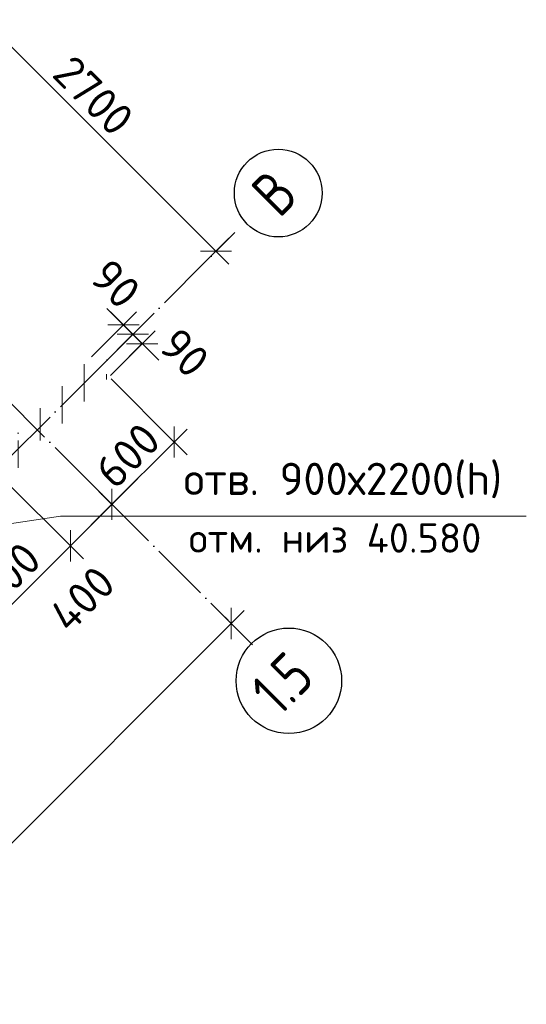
# Model space of a CAD drawing. Header units: millimetres. Extents: x 5270 to 109257, y 6192 to 41948.
# Tile 4 of 9: x 20110 to 23559, y 11561 to 18265. Entities that reach past the tile are written whole.
import ezdxf

# ---------------------------------------------------------------- set-up
doc = ezdxf.new("R2010")
doc.units = ezdxf.units.MM
doc.header["$PDMODE"] = 65
doc.linetypes.add('______11', pattern=[500, 400, -50, 0, -50])
doc.linetypes.add('______5', pattern=[1100, 800, -100, 100, -100])
for name, color, linetype, lineweight in [('Высотная отметка (окна)', 7, 'Continuous', 13), ('Размерная линия_ общее', 7, 'Continuous', 13), ('Стена_ общее', 7, 'Continuous', 35)]:
    doc.layers.add(name, color=color, linetype=linetype, lineweight=lineweight)
doc.layers.add('Осевая линия_ общее', color=7, linetype='______5', lineweight=13, true_color=0xa0a0a0)
doc.styles.add('ISOCPEUR', font='ISOCPEUR')
doc.dimstyles.new('DIMSTYLE_2', dxfattribs={"dimtxt": 220, "dimasz": 250, "dimexe": 0, "dimexo": 0, "dimgap": 110, "dimtad": 2, "dimdec": 0, "dimrnd": 5, "dimzin": 12, "dimdsep": 46, "dimtxsty": 'ISOCPEUR', "dimblk1": 'ALL_ML_STRICH', "dimblk2": 'ALL_ML_STRICH', "dimsah": 1, "dimcen": 0, "dimclrd": 7, "dimclre": 256, "dimclrt": 7, "dimadec": 0, "dimazin": 0, "dimtfac": 1, "dimtdec": 0, "dimtix": 1, "dimtmove": 2, "dimatfit": 3, "dimfxl": 0, "dimtvp": 1.2, "dimtzin": 0, "dimlwd": 0, "dimlwe": -3, "dimarcsym": 0})
doc.dimstyles.new('DIMSTYLE_3', dxfattribs={"dimtxt": 220, "dimasz": 250, "dimexe": 0, "dimexo": 0, "dimgap": 110, "dimtad": 2, "dimdec": 0, "dimrnd": 5, "dimzin": 12, "dimdsep": 46, "dimtxsty": 'ISOCPEUR', "dimblk1": 'ALL_ML_STRICH', "dimblk2": 'ALL_ML_STRICH', "dimsah": 1, "dimcen": 0, "dimclrd": 7, "dimclre": 256, "dimclrt": 7, "dimadec": 0, "dimazin": 0, "dimtfac": 1, "dimtdec": 0, "dimtix": 1, "dimtmove": 2, "dimatfit": 3, "dimfxl": 0, "dimtvp": 1.2, "dimtzin": 0, "dimlwd": 0, "dimlwe": -3, "dimarcsym": 0})
doc.dimstyles.new('DIMSTYLE_5', dxfattribs={"dimtxt": 220, "dimasz": 250, "dimexe": 0, "dimexo": 0, "dimgap": 110, "dimtad": 2, "dimdec": 0, "dimrnd": 5, "dimzin": 12, "dimdsep": 46, "dimtxsty": 'ISOCPEUR', "dimblk1": 'ALL_ML_STRICH', "dimblk2": 'ALL_ML_STRICH', "dimsah": 1, "dimcen": 0, "dimclrd": 7, "dimclre": 256, "dimclrt": 7, "dimadec": 0, "dimazin": 0, "dimtfac": 1, "dimtdec": 0, "dimtix": 1, "dimtmove": 2, "dimatfit": 3, "dimfxl": 0, "dimtzin": 0, "dimlwd": 0, "dimlwe": -3, "dimarcsym": 0})
doc.dimstyles.new('DIMSTYLE_7', dxfattribs={"dimtxt": 220, "dimasz": 250, "dimexe": 0, "dimexo": 0, "dimgap": 110, "dimtad": 0, "dimdec": 0, "dimrnd": 5, "dimzin": 12, "dimdsep": 46, "dimtxsty": 'ISOCPEUR', "dimblk1": 'ALL_ML_STRICH', "dimblk2": 'ALL_ML_STRICH', "dimsah": 1, "dimcen": 0, "dimclrd": 7, "dimclre": 256, "dimclrt": 7, "dimadec": 0, "dimazin": 0, "dimtfac": 1, "dimtdec": 0, "dimtix": 1, "dimtmove": 2, "dimatfit": 3, "dimfxl": 0, "dimtvp": 1.2, "dimtzin": 0, "dimlwd": 0, "dimlwe": -3, "dimarcsym": 0})

# ---------------------------------------------------------------- blocks, each defined once
blk = doc.blocks.new('ALL_ML_STRICH')
at = {"color": 0, "linetype": 'ByBlock', "lineweight": -2}
for p, q in [((-0.3, -0.3), (0.3, 0.3)), ((0, -0.5), (0, 0.5)), ((-1, 0), (0.5, 0))]:
    blk.add_line(p, q, dxfattribs=at)
blk = doc.blocks.new('*D3')
at = {"layer": 'DEFPOINTS', "color": 7, "linetype": 'Continuous', "lineweight": 13, "transparency": 33554687}
for p in [(20944.5, 16058.8), (20649.7, 15891.2), (20713.3, 15827.6)]:
    blk.add_point(p, dxfattribs=at)
at = {"layer": 'Размерная линия_ общее', "color": 253, "linetype": 'Continuous', "lineweight": -2, "true_color": 0xa0a0a0, "transparency": 33554687}
for p, q in [((20663.8, 15905.4), (20880.9, 16122.4)), ((20727.4, 15841.7), (20944.5, 16058.8))]:
    blk.add_line(p, q, dxfattribs=at)
at = {"layer": 'Размерная линия_ общее', "color": 7, "linetype": 'Continuous', "lineweight": -2, "transparency": 33554687}
blk.add_line((20944.5, 16058.8), (20880.9, 16122.4), dxfattribs=at)
at = {"layer": 'Размерная линия_ общее', "color": 7, "linetype": 'Continuous', "lineweight": 13, "transparency": 33554687, "xscale": 250, "yscale": 250, "zscale": 250}
for p, rotation in [((20944.5, 16058.8), 314.9999999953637), ((20880.9, 16122.4), 134.9999999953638)]:
    blk.add_blockref('ALL_ML_STRICH', p, dxfattribs=dict(at, rotation=rotation))
at = {"layer": 'Размерная линия_ общее', "color": 7, "linetype": 'Continuous', "lineweight": 13, "transparency": 33554687, "insert": (21231.5, 15997.5), "char_height": 220, "width": 440, "attachment_point": 5, "rotation": 315, "style": 'ISOCPEUR'}
blk.add_mtext('\\A1;{90}', dxfattribs=at)
blk = doc.blocks.new('*D4')
at = {"layer": 'DEFPOINTS', "color": 7, "linetype": 'Continuous', "lineweight": 13, "transparency": 33554687}
for p in [(20880.9, 16122.4), (20586, 15954.9), (20649.7, 15891.2)]:
    blk.add_point(p, dxfattribs=at)
at = {"layer": 'Размерная линия_ общее', "color": 253, "linetype": 'Continuous', "lineweight": -2, "true_color": 0xa0a0a0, "transparency": 33554687}
for p, q in [((20600.2, 15969), (20817.2, 16186.1)), ((20663.8, 15905.4), (20880.9, 16122.4))]:
    blk.add_line(p, q, dxfattribs=at)
at = {"layer": 'Размерная линия_ общее', "color": 7, "linetype": 'Continuous', "lineweight": -2, "transparency": 33554687}
blk.add_line((20880.9, 16122.4), (20817.2, 16186.1), dxfattribs=at)
at = {"layer": 'Размерная линия_ общее', "color": 7, "linetype": 'Continuous', "lineweight": 13, "transparency": 33554687, "xscale": 250, "yscale": 250, "zscale": 250}
for p, rotation in [((20880.9, 16122.4), 314.9999999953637), ((20817.2, 16186.1), 134.9999999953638)]:
    blk.add_blockref('ALL_ML_STRICH', p, dxfattribs=dict(at, rotation=rotation))
at = {"layer": 'Размерная линия_ общее', "color": 7, "linetype": 'Continuous', "lineweight": 13, "transparency": 33554687, "insert": (20762.6, 16466), "char_height": 220, "width": 440, "attachment_point": 5, "rotation": 315, "style": 'ISOCPEUR'}
blk.add_mtext('\\A1;{90}', dxfattribs=at)
blk = doc.blocks.new('*D35')
at = {"layer": 'DEFPOINTS', "color": 7, "linetype": 'Continuous', "lineweight": 13, "transparency": 33554687}
for p in [(21493.7, 14209.8), (15850.9, 8454), (15995.4, 8309.6)]:
    blk.add_point(p, dxfattribs=at)
at = {"layer": 'Размерная линия_ общее', "color": 7, "linetype": 'Continuous', "lineweight": -2, "transparency": 33554687}
blk.add_line((15850.9, 8454), (21550.2, 14153.3), dxfattribs=at)
at = {"layer": 'Размерная линия_ общее', "color": 253, "linetype": 'Continuous', "lineweight": -2, "true_color": 0xa0a0a0, "transparency": 33554687}
for p, q in [((21507.9, 14195.7), (21550.2, 14153.3)), ((15981.3, 8323.7), (15850.9, 8454))]:
    blk.add_line(p, q, dxfattribs=at)
at = {"layer": 'Размерная линия_ общее', "color": 7, "linetype": 'Continuous', "lineweight": 13, "transparency": 33554687, "xscale": 250, "yscale": 250, "zscale": 250}
for p, rotation in [((21550.2, 14153.3), 44.99999999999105), ((15850.9, 8454), 224.999999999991)]:
    blk.add_blockref('ALL_ML_STRICH', p, dxfattribs=dict(at, rotation=rotation))
at = {"layer": 'Размерная линия_ общее', "color": 7, "linetype": 'Continuous', "lineweight": 13, "transparency": 33554687, "insert": (18595.2, 11424.6), "char_height": 220, "width": 880, "attachment_point": 5, "rotation": 45, "style": 'ISOCPEUR'}
blk.add_mtext('\\A1;{8060}', dxfattribs=at)
blk = doc.blocks.new('СЛОЖНЫЙ_ОБЪЕКТ_0')
at = {"layer": 'Осевая линия_ общее', "color": 253, "linetype": '______11', "lineweight": -3, "true_color": 0xa0a0a0, "transparency": 33554687}
for p, q in [((21694.7, 14008.8), (14623.6, 21079.9)), ((12254.8, 7496.4), (21574.5, 16816))]:
    blk.add_line(p, q, dxfattribs=at)
at = {"layer": 'Осевая линия_ общее', "color": 7, "linetype": 'Continuous', "lineweight": 25, "transparency": 33554687}
for centre, radius in [((21870.2, 17084.2), 298.8), ((21942.6, 13763.5), 359.3)]:
    blk.add_circle(centre, radius, dxfattribs=at)
at = {"layer": 'Осевая линия_ общее', "color": 7, "linetype": 'Continuous', "lineweight": 25, "transparency": 33554687, "char_height": 300, "attachment_point": 7, "rotation": 45, "style": 'ISOCPEUR'}
for s, insert, width in [('\\W0.80;В', (21877.7, 16907.1), 359.833), ('\\W0.79;1.5', (21875.8, 13512.1), 568.07)]:
    blk.add_mtext(s, dxfattribs=dict(at, insert=insert, width=width))
blk = doc.blocks.new('*D38')
at = {"layer": 'DEFPOINTS', "color": 7, "linetype": 'Continuous', "lineweight": 13, "transparency": 33554687}
for p in [(19665.3, 18725.2), (19537.1, 18597.1), (21461.5, 16703.1)]:
    blk.add_point(p, dxfattribs=at)
at = {"layer": 'Размерная линия_ общее', "color": 253, "linetype": 'Continuous', "lineweight": -2, "true_color": 0xa0a0a0, "transparency": 33554687}
for p, q in [((19651.1, 18711.1), (19537.1, 18597.1)), ((21447.3, 16688.9), (21446.3, 16687.9))]:
    blk.add_line(p, q, dxfattribs=at)
at = {"layer": 'Размерная линия_ общее', "color": 7, "linetype": 'Continuous', "lineweight": -2, "transparency": 33554687}
blk.add_line((19537.1, 18597.1), (21446.3, 16687.9), dxfattribs=at)
at = {"layer": 'Размерная линия_ общее', "color": 7, "linetype": 'Continuous', "lineweight": 13, "transparency": 33554687, "xscale": 250, "yscale": 250, "zscale": 250}
for p, rotation in [((19537.1, 18597.1), 134.9999999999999), ((21446.3, 16687.9), 315)]:
    blk.add_blockref('ALL_ML_STRICH', p, dxfattribs=dict(at, rotation=rotation))
at = {"layer": 'Размерная линия_ общее', "color": 7, "linetype": 'Continuous', "lineweight": 13, "transparency": 33554687, "insert": (20612.6, 17747.8), "char_height": 220, "width": 880, "attachment_point": 5, "rotation": 315, "style": 'ISOCPEUR'}
blk.add_mtext('\\A1;{2700}', dxfattribs=at)
blk = doc.blocks.new('*D51')
at = {"layer": 'DEFPOINTS', "color": 7, "linetype": 'Continuous', "lineweight": 13, "transparency": 33554687}
for p in [(20011.8, 15126.1), (19375.4, 14489.7), (19819.3, 14045.8)]:
    blk.add_point(p, dxfattribs=at)
at = {"layer": 'Размерная линия_ общее', "color": 253, "linetype": 'Continuous', "lineweight": -2, "true_color": 0xa0a0a0, "transparency": 33554687}
for p, q in [((20025.9, 15111.9), (20455.7, 14682.1)), ((19389.5, 14475.5), (19819.3, 14045.8))]:
    blk.add_line(p, q, dxfattribs=at)
at = {"layer": 'Размерная линия_ общее', "color": 7, "linetype": 'Continuous', "lineweight": -2, "transparency": 33554687}
blk.add_line((19819.3, 14045.8), (20455.7, 14682.1), dxfattribs=at)
at = {"layer": 'Размерная линия_ общее', "color": 7, "linetype": 'Continuous', "lineweight": 13, "transparency": 33554687, "xscale": 250, "yscale": 250, "zscale": 250}
for p, rotation in [((20455.7, 14682.1), 44.99999999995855), ((19819.3, 14045.8), 224.9999999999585)]:
    blk.add_blockref('ALL_ML_STRICH', p, dxfattribs=dict(at, rotation=rotation))
at = {"layer": 'Размерная линия_ общее', "color": 7, "linetype": 'Continuous', "lineweight": 13, "transparency": 33554687, "insert": (20032.1, 14484.9), "char_height": 220, "width": 660, "attachment_point": 5, "rotation": 45, "style": 'ISOCPEUR'}
blk.add_mtext('\\A1;{900}', dxfattribs=at)
blk = doc.blocks.new('*D52')
at = {"layer": 'DEFPOINTS', "color": 7, "linetype": 'Continuous', "lineweight": 13, "transparency": 33554687}
for p in [(20439.2, 15264.3), (20011.8, 15126.1), (20455.7, 14682.1)]:
    blk.add_point(p, dxfattribs=at)
at = {"layer": 'Размерная линия_ общее', "color": 253, "linetype": 'Continuous', "lineweight": -2, "true_color": 0xa0a0a0, "transparency": 33554687}
for p, q in [((20453.3, 15250.2), (20738.5, 14965)), ((20025.9, 15111.9), (20455.7, 14682.1))]:
    blk.add_line(p, q, dxfattribs=at)
at = {"layer": 'Размерная линия_ общее', "color": 7, "linetype": 'Continuous', "lineweight": -2, "transparency": 33554687}
blk.add_line((20455.7, 14682.1), (20738.5, 14965), dxfattribs=at)
at = {"layer": 'Размерная линия_ общее', "color": 7, "linetype": 'Continuous', "lineweight": 13, "transparency": 33554687, "xscale": 250, "yscale": 250, "zscale": 250}
for p, rotation in [((20738.5, 14965), 44.99999999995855), ((20455.7, 14682.1), 224.9999999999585)]:
    blk.add_blockref('ALL_ML_STRICH', p, dxfattribs=dict(at, rotation=rotation))
at = {"layer": 'Размерная линия_ общее', "color": 7, "linetype": 'Continuous', "lineweight": 13, "transparency": 33554687, "insert": (20535.3, 14321.1), "char_height": 220, "width": 660, "attachment_point": 5, "rotation": 45, "style": 'ISOCPEUR'}
blk.add_mtext('\\A1;{400}', dxfattribs=at)
blk = doc.blocks.new('*D53')
at = {"layer": 'DEFPOINTS', "color": 7, "linetype": 'Continuous', "lineweight": 13, "transparency": 33554687}
for p in [(20718.9, 15833.2), (20439.2, 15264.3), (20738.5, 14965)]:
    blk.add_point(p, dxfattribs=at)
at = {"layer": 'Размерная линия_ общее', "color": 253, "linetype": 'Continuous', "lineweight": -2, "true_color": 0xa0a0a0, "transparency": 33554687}
for p, q in [((20733, 15819), (21162.8, 15389.3)), ((20453.3, 15250.2), (20738.5, 14965))]:
    blk.add_line(p, q, dxfattribs=at)
at = {"layer": 'Размерная линия_ общее', "color": 7, "linetype": 'Continuous', "lineweight": -2, "transparency": 33554687}
blk.add_line((20738.5, 14965), (21162.8, 15389.3), dxfattribs=at)
at = {"layer": 'Размерная линия_ общее', "color": 7, "linetype": 'Continuous', "lineweight": 13, "transparency": 33554687, "xscale": 250, "yscale": 250, "zscale": 250}
for p, rotation in [((21162.8, 15389.3), 44.99999999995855), ((20738.5, 14965), 224.9999999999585)]:
    blk.add_blockref('ALL_ML_STRICH', p, dxfattribs=dict(at, rotation=rotation))
at = {"layer": 'Размерная линия_ общее', "color": 7, "linetype": 'Continuous', "lineweight": 13, "transparency": 33554687, "insert": (20845.3, 15298), "char_height": 220, "width": 660, "attachment_point": 5, "rotation": 45, "style": 'ISOCPEUR'}
blk.add_mtext('\\A1;{600}', dxfattribs=at)

msp = doc.modelspace()

# ---------------------------------------------------------------- hatches: boundary and pattern name
at = {"layer": 'Стена_ общее', "linetype": 'Continuous', "lineweight": 18, "transparency": 33554687}
h = msp.add_hatch(dxfattribs=at)
h.set_pattern_fill('__________541', scale=100, style=0, pattern_type=2)
h.set_pattern_definition([(90, (0, 0), (-300, 2e-14), [400, -50, 0, -50]), (90, (-150, 2e-14), (-300, 2e-14), [800, -100, 100, -100])])
h.paths.add_polyline_path([(20591.6, 15960.5), (19884.5, 15253.3), (20011.8, 15126.1), (20718.9, 15833.2)], flags=0)

# ---------------------------------------------------------------- linework, layer by layer
at = {"layer": 'Высотная отметка (окна)', "color": 7, "linetype": 'Continuous', "lineweight": 13, "transparency": 33554687}
msp.add_lwpolyline([(23558.8, 14883.5), (20388.8, 14883.5), (19661.6, 14775.9)], dxfattribs=at)

# ---------------------------------------------------------------- block references
at = {"layer": 'Осевая линия_ общее', "color": 253, "linetype": '______11', "lineweight": -3, "true_color": 0xa0a0a0, "transparency": 33554687}
msp.add_blockref('СЛОЖНЫЙ_ОБЪЕКТ_0', (0, 0), dxfattribs=at)

# ---------------------------------------------------------------- texts
at = {"layer": 'Высотная отметка (окна)', "color": 7, "linetype": 'Continuous', "lineweight": 13, "transparency": 33554687, "style": 'ISOCPEUR'}
for s, insert, char_height, width, attachment_point in [('\\A1;{\\fISOCPEUR|i0|b0;\\H220.000000;\\W1.000000;\\C7;отв. 900х2200(h)}\\P', (21226.3, 15006.6), 220, 2373.905, 7), ('\\A1;{\\fISOCPEUR|i0|b0;\\H200.000000;\\W1.000000;\\C7;отм. низ 40.580}\\P', (21261.6, 14835.9), 200, 2068.01, 1)]:
    msp.add_mtext(s, dxfattribs=dict(at, insert=insert, char_height=char_height, width=width, attachment_point=attachment_point))

# ---------------------------------------------------------------- dimensions: what is measured, and where the dimension line sits
at = {"layer": 'Размерная линия_ общее', "color": 7, "linetype": 'Continuous', "lineweight": 13, "transparency": 33554687}
for base, p1, p2, angle, dimstyle, picture, middle in [((21446.3, 16687.9), (19651.1, 18711.1), (21447.3, 16688.9), 315, 'DIMSTYLE_5', '*D38', (20612.6, 17747.8)), ((20817.2, 16186.1), (20663.8, 15905.4), (20600.2, 15969), 135, 'DIMSTYLE_3', '*D4', (20762.6, 16466)), ((20880.9, 16122.4), (20727.4, 15841.7), (20663.8, 15905.4), 135, 'DIMSTYLE_2', '*D3', (21231.5, 15997.5)), ((21162.8, 15389.3), (20453.3, 15250.2), (20733, 15819), 45, 'DIMSTYLE_3', '*D53', (20845.3, 15298)), ((20738.5, 14965), (20025.9, 15111.9), (20453.3, 15250.2), 45, 'DIMSTYLE_7', '*D52', (20535.3, 14321.1)), ((20455.7, 14682.1), (19389.5, 14475.5), (20025.9, 15111.9), 45, 'DIMSTYLE_5', '*D51', (20032.1, 14484.9)), ((21550.2, 14153.3), (15981.3, 8323.7), (21507.9, 14195.7), 45, 'DIMSTYLE_5', '*D35', (18595.2, 11424.6))]:
    dim = msp.add_linear_dim(base=base, p1=p1, p2=p2, angle=angle, dimstyle=dimstyle, override={"dimpost": '<>', "dimclrd": 7, "dimclre": 253, "dimclrt": 7, "dimlwd": 0, "dimlwe": 65533}, dxfattribs=at)
    dim.commit()
    dim.dimension.update_dxf_attribs({"geometry": picture, "text_midpoint": middle, "dimtype": 160})

doc.saveas('drawing.dxf')
